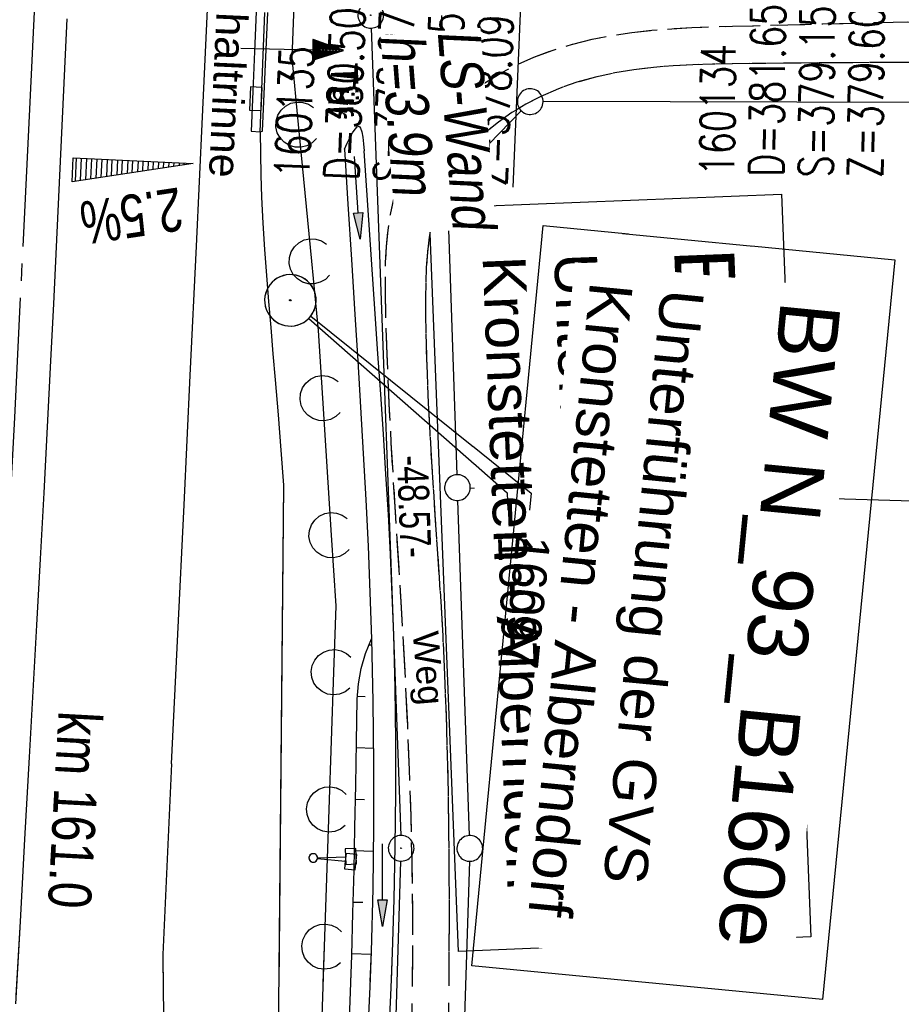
# Model space of a CAD drawing. Extents: x 510932 to 511602, y 463659 to 464636.
# Tile 76 of 81: x 511341 to 511393, y 464520 to 464577. Entities that reach past the tile are written whole.
import ezdxf
from ezdxf import colors
from ezdxf.entities.mleader import LeaderData, LeaderLine
from ezdxf.math import Vec2, Vec3

# ---------------------------------------------------------------- set-up
doc = ezdxf.new("R2010")
doc.units = 0
doc.header["$LTSCALE"] = 10
doc.header["$MEASUREMENT"] = 0
for name, pattern in [('ACHSE', [5.5, 4, -0.5, 0.5, -0.5]), ('AUSGEZOGEN', [0]), ('LT00', [0]), ('LT11', [0.3, 0.2, -0.1])]:
    doc.linetypes.add(name, pattern=pattern)
doc.layers.get('0').update_dxf_attribs({"linetype": 'LT00'})
for name, color, linetype in [('--EK_BW_TEXT_A', 20, 'LT00'), ('--EK_BW_TEXT_B', 20, 'LT00'), ('--EK_FBR', 1, 'LT00'), ('--EK_Schacht-Text', 5, 'LT00'), ('--EL_DFK_AB_L', 21, 'LT00'), ('--EL_DFK_AB_P', 7, 'LT00'), ('-AX-093', 35, 'ACHSE'), ('-QUE-20O', 11, 'LT00'), ('-ST-93-5', 250, 'LT00'), ('ABSTAND', 8, 'LT00'), ('DFK_AB_L', 21, 'LT00'), ('DFK_AB_P', 7, 'LT00'), ('DFK_GZPKT', 250, 'LT00'), ('DFK_KATASTER', 250, 'LT00'), ('DFK_NUTZUNG', 250, 'LT00'), ('FELDWEG_TEXT', 1, 'Continuous'), ('FESTPKT_TEXT_A', 211, 'LT00'), ('FESTPKT_TEXT_B', 211, 'LT00'), ('LS-WAND_TEXT', 11, 'Continuous'), ('PFEIL', 140, 'AUSGEZOGEN'), ('RINNE_TEXT', 11, 'Continuous'), ('TOR_TEXT_A', 11, 'Continuous'), ('TOR_TEXT_B', 11, 'Continuous'), ('V103_AFBR_BAB', 250, 'LT00'), ('V103_BOESCH', 250, 'LT00'), ('V103_BOSCHUNG', 250, 'LT00'), ('V103_ERDWEG', 250, 'LT11'), ('V103_GRABEN', 250, 'LT00'), ('V103_H_BORD', 8, 'LT00'), ('V103_LAERM', 11, 'LT00'), ('V103_LD_MARK', 250, 'LT00'), ('V103_PKT_AU', 211, 'LT00'), ('V103_RINNE', 182, 'LT00'), ('V103_SCHILD_K', 1, 'LT00'), ('V103_SINKK', 182, 'LT00'), ('V103_TOR', 10, 'LT00'), ('V104_AFBR_BAB', 250, 'LT00'), ('V104_BOESCH', 250, 'LT00'), ('V104_BOSCHUNG', 250, 'LT00'), ('V104_ERDWEG', 250, 'LT11'), ('V104_GRABEN', 250, 'LT00'), ('V104_H_BORD', 8, 'LT00'), ('V104_LAERM', 11, 'LT00'), ('V104_LD_MARK', 250, 'LT00'), ('V104_PKT_AU', 211, 'LT00'), ('V104_RINNE', 182, 'LT00'), ('V104_SCHILD_K', 1, 'LT00'), ('V104_SINKK', 182, 'LT00'), ('V104_TOR', 10, 'LT00')]:
    doc.layers.add(name, color=color, linetype=linetype)
doc.styles.add('Arial', font='ARIAL.TTF')
doc.styles.add('Arial Fett', font='txt', dxfattribs={"width": 0.8})
doc.styles.add('Beschrift', font='ARIAL.TTF')
doc.styles.add('schachtbeschriftung', font='romans.shx', dxfattribs={"width": 0.75, "height": 2})
doc.styles.get("Standard").update_dxf_attribs({"font": 'ARIAL.TTF'})

# ---------------------------------------------------------------- blocks, each defined once
blk = doc.blocks.new('SYMB7010')
at = {"color": 0, "linetype": 'ByBlock'}
for points in [[(-0.031408, 0.499213), (-0.093728, 0.49134), (-0.15457, 0.475719), (-0.212975, 0.452595), (-0.268021, 0.422333), (-0.31884, 0.385411), (-0.36463, 0.342411), (-0.40467, 0.29401), (-0.438329, 0.240973), (-0.465074, 0.184136), (-0.484486, 0.124395), (-0.496256, 0.062692), (-0.5002, 0)], [(0.5002, 0), (0.496256, 0.062692), (0.484485, 0.124395), (0.465074, 0.184136), (0.438329, 0.240973), (0.40467, 0.29401), (0.36463, 0.342411), (0.31884, 0.385411), (0.268021, 0.422333), (0.212975, 0.452595), (0.15457, 0.475719), (0.093728, 0.49134), (0.031408, 0.499213), (-0.031408, 0.499213)], [(-0.5002, 0), (-0.496256, -0.062692), (-0.484486, -0.124395), (-0.465075, -0.184136), (-0.438329, -0.240973), (-0.404671, -0.29401), (-0.36463, -0.342411), (-0.31884, -0.385411), (-0.268021, -0.422333), (-0.212975, -0.452595), (-0.154571, -0.475719), (-0.093728, -0.49134), (-0.031408, -0.499213), (0.031408, -0.499213)], [(0.031408, -0.499213), (0.093728, -0.491341), (0.15457, -0.475719), (0.212975, -0.452595), (0.268021, -0.422333), (0.31884, -0.385411), (0.36463, -0.342411), (0.404671, -0.294011), (0.438329, -0.240974), (0.465075, -0.184136), (0.484486, -0.124395), (0.496256, -0.062692), (0.500201, 0)]]:
    blk.add_lwpolyline(points, dxfattribs=at)
blk = doc.blocks.new('SYMB0003')
at = {"color": 0, "linetype": 'ByBlock'}
for p, q in [((-0.015712, 0), (0.010166, 0.012015)), ((0, -0.021257), (-0.015712, 0)), ((0.010166, 0.012015), (0, -0.021257))]:
    blk.add_line(p, q, dxfattribs=at)
for points in [[(-0.031395, 0.499013), (-0.093691, 0.491144), (-0.154509, 0.475528), (-0.21289, 0.452414), (-0.267913, 0.422164), (-0.318712, 0.385257), (-0.364484, 0.342274), (-0.404509, 0.293893), (-0.438154, 0.240877), (-0.464888, 0.184062), (-0.484292, 0.124345), (-0.496058, 0.062667), (-0.5, 0)], [(0.5, 0), (0.496057, 0.062667), (0.484292, 0.124345), (0.464888, 0.184062), (0.438153, 0.240877), (0.404509, 0.293893), (0.364484, 0.342274), (0.318712, 0.385257), (0.267913, 0.422164), (0.21289, 0.452414), (0.154509, 0.475528), (0.093691, 0.491144), (0.031395, 0.499013), (-0.031395, 0.499013)], [(-0.5, 0), (-0.496058, -0.062667), (-0.484292, -0.124345), (-0.464888, -0.184062), (-0.438154, -0.240877), (-0.404509, -0.293893), (-0.364485, -0.342274), (-0.318712, -0.385257), (-0.267914, -0.422164), (-0.21289, -0.452414), (-0.154509, -0.475529), (-0.093691, -0.491144), (-0.031395, -0.499014), (0.031395, -0.499014)], [(0.031395, -0.499014), (0.093691, -0.491144), (0.154509, -0.475529), (0.21289, -0.452414), (0.267914, -0.422164), (0.318712, -0.385257), (0.364485, -0.342274), (0.404509, -0.293893), (0.438154, -0.240877), (0.464889, -0.184062), (0.484292, -0.124345), (0.496058, -0.062667), (0.5, 0)]]:
    blk.add_lwpolyline(points, dxfattribs=at)
blk = doc.blocks.new('Ackerland3')
at = {"layer": 'DFK_NUTZUNG', "color": 0, "linetype": 'ByBlock'}
for p, q in [((-0.15, 2.662), (-0.15, 2.403)), ((-0.1, 2.362), (-0.1, 2.704)), ((-0.05, 2.724), (-0.05, 2.341)), ((0, 2.335), (0, 2.731)), ((0.05, 2.724), (0.05, 2.341)), ((0.1, 2.362), (0.1, 2.704)), ((0.15, 2.662), (0.15, 2.403)), ((0.2, 2.531), (0.2, 2.534)), ((-4, -1.137), (-4, -1.395)), ((-3.95, -1.437), (-3.95, -1.095)), ((-3.9, -1.075), (-3.9, -1.458)), ((-3.85, -1.464), (-3.85, -1.068)), ((-3.8, -1.075), (-3.8, -1.458)), ((-3.75, -1.437), (-3.75, -1.095)), ((-3.7, -1.137), (-3.7, -1.395)), ((3.7, -1.137), (3.7, -1.395)), ((3.75, -1.437), (3.75, -1.095)), ((3.8, -1.075), (3.8, -1.458)), ((3.85, -1.464), (3.85, -1.068)), ((3.9, -1.075), (3.9, -1.458)), ((3.95, -1.437), (3.95, -1.095)), ((4, -1.137), (4, -1.395)), ((-3.65, -1.268), (-3.65, -1.265)), ((4.05, -1.268), (4.05, -1.265))]:
    blk.add_line(p, q, dxfattribs=at)
for points in [[(0.2, 2.533), (0.18, 2.619), (0.125, 2.689), (0.045, 2.728), (-0.044, 2.728), (-0.125, 2.689), (-0.18, 2.619), (-0.2, 2.533), (-0.18, 2.446), (-0.125, 2.376), (-0.044, 2.338), (0.045, 2.338), (0.125, 2.376), (0.18, 2.446), (0.2, 2.533)], [(-3.65, -1.266), (-3.67, -1.18), (-3.725, -1.11), (-3.805, -1.071), (-3.894, -1.071), (-3.975, -1.11), (-4.03, -1.18), (-4.05, -1.266)], [(4.05, -1.266), (4.03, -1.18), (3.975, -1.11), (3.895, -1.071), (3.806, -1.071), (3.725, -1.11), (3.67, -1.18), (3.65, -1.266)], [(-4.05, -1.266), (-4.03, -1.353), (-3.975, -1.423), (-3.894, -1.461), (-3.805, -1.461), (-3.725, -1.423), (-3.67, -1.353), (-3.65, -1.266)], [(3.65, -1.266), (3.67, -1.353), (3.725, -1.423), (3.806, -1.461), (3.895, -1.461), (3.975, -1.423), (4.03, -1.353), (4.05, -1.266)]]:
    blk.add_lwpolyline(points, dxfattribs=at)
blk = doc.blocks.new('Pfreil3')
at = {"layer": 'PFEIL'}
blk.add_hatch(color=256, dxfattribs=at).paths.add_polyline_path([(-1.549, 0.273), (-1.549, -0.273), (0, 0)])
for p, q in [((-1.549, 0), (-4.831, 0)), ((-1.549, -0.273), (-1.549, 0.273)), ((-1.549, 0.273), (0, 0)), ((0, 0), (-1.549, -0.273))]:
    blk.add_line(p, q, dxfattribs=at)
blk = doc.blocks.new('SYMB1263')
at = {"color": 0, "linetype": 'ByBlock'}
for p, q in [((0.014231, 0.098982), (-0.014231, 0.098982)), ((-0.014231, -0.098982), (0.014232, -0.098982))]:
    blk.add_line(p, q, dxfattribs=at)
for points in [[(0, 0.1), (0, 0.75), (0.18, 0.75), (0.18, 1), (-0.18, 1), (-0.18, 0.75), (0, 0.75)], [(-0.014231, 0.098982), (-0.041542, 0.090963), (-0.065486, 0.075575), (-0.084125, 0.054064), (-0.095949, 0.028173), (-0.1, 0)], [(-0.1, 0), (-0.095949, -0.028173), (-0.084125, -0.054064), (-0.065486, -0.075575), (-0.041541, -0.090963), (-0.014231, -0.098982)], [(0.1, 0), (0.095949, 0.028173), (0.084125, 0.054064), (0.065486, 0.075575), (0.041541, 0.090963), (0.014231, 0.098982)], [(0.014232, -0.098982), (0.041542, -0.090963), (0.065486, -0.075575), (0.084125, -0.054064), (0.095949, -0.028173), (0.1, 0)]]:
    blk.add_lwpolyline(points, dxfattribs=at)
blk = doc.blocks.new('SYMB0070')
at = {"color": 0, "linetype": 'ByBlock'}
for p, q in [((0.5, 0), (0.2, 0.1)), ((0.2, 0.1), (0.2, 0)), ((-0.5, 0), (0.2, 0)), ((0.468, 0), (0.21, 0.086)), ((0.21, 0.086), (0.21, -0.086)), ((0.21, -0.086), (0.468, 0)), ((0.22, -0.072), (0.437, 0)), ((0.23, -0.058), (0.405, 0)), ((0.24, -0.045), (0.374, 0)), ((0.342, 0), (0.25, 0.031)), ((0.25, 0.031), (0.25, -0.031)), ((0.25, -0.031), (0.342, 0)), ((0.26, -0.017), (0.31, 0)), ((0.27, -0.003), (0.279, 0))]:
    blk.add_line(p, q, dxfattribs=at)
for points in [[(0.2, 0), (0.2, -0.1), (0.5, 0)], [(0.437, 0), (0.22, 0.072), (0.22, -0.072)], [(0.405, 0), (0.23, 0.058), (0.23, -0.058)], [(0.374, 0), (0.24, 0.045), (0.24, -0.045)], [(0.31, 0), (0.26, 0.017), (0.26, -0.017)], [(0.279, 0), (0.27, 0.003), (0.27, -0.003)]]:
    blk.add_lwpolyline(points, dxfattribs=at)
blk = doc.blocks.new('SYMB7122')
at = {"color": 0, "linetype": 'ByBlock'}
for points in [[(-0.109975, -0.002365), (-0.106745, 0.026562), (-0.096041, 0.053629), (-0.078613, 0.076941), (-0.055681, 0.094866), (-0.028851, 0.106149), (0, 0.11)], [(0, 0.11), (0.028851, 0.106149), (0.055681, 0.094866), (0.078613, 0.076941), (0.096041, 0.053629), (0.106745, 0.026562), (0.109975, -0.002365)], [(-0.075234, -0.080249), (-0.093647, -0.057708), (-0.105504, -0.031126), (-0.109975, -0.002365)], [(0.109975, -0.002365), (0.105504, -0.031126), (0.093647, -0.057708), (0.075234, -0.080249)]]:
    blk.add_lwpolyline(points, dxfattribs=at)
blk = doc.blocks.new('SYMB0652')
at = {"color": 0, "linetype": 'ByBlock'}
blk.add_lwpolyline([(-0.15, -0.075), (0.15, -0.075), (0.15, 0.075), (-0.15, 0.075), (-0.15, -0.075)], dxfattribs=at)
blk = doc.blocks.new('_None')

msp = doc.modelspace()

# ---------------------------------------------------------------- linework, layer by layer
at = {"layer": '--EK_FBR'}
for points in [[(511344.159, 464577.37), (511343.998, 464574.048), (511343.841, 464570.725), (511343.685, 464567.403), (511343.529, 464564.08), (511343.371, 464560.758), (511343.208, 464557.436), (511343.012, 464553.586), (511342.81, 464549.737), (511342.602, 464545.888), (511342.39, 464542.039), (511342.176, 464538.19), (511341.961, 464534.341), (511341.694, 464529.551), (511341.426, 464524.761), (511341.157, 464519.972)], [(511344.159, 464577.37), (511343.998, 464574.048), (511343.841, 464570.725), (511343.685, 464567.403), (511343.529, 464564.08), (511343.371, 464560.758), (511343.208, 464557.436), (511343.012, 464553.586), (511342.81, 464549.737), (511342.602, 464545.888), (511342.39, 464542.039), (511342.176, 464538.19), (511341.961, 464534.341), (511341.694, 464529.551), (511341.426, 464524.762), (511341.185, 464520.458)], [(511355.418, 464570.783), (511355.44, 464569.514), (511355.468, 464568.244), (511355.509, 464566.976), (511355.58, 464565.453), (511355.673, 464563.931), (511355.783, 464562.41), (511355.906, 464560.89), (511356.036, 464559.37), (511356.169, 464557.85), (511356.3, 464556.33), (511356.467, 464554.283), (511356.627, 464552.236), (511356.782, 464550.189), (511356.501, 464521.065)], [(511355.418, 464570.783), (511355.44, 464569.514), (511355.468, 464568.244), (511355.509, 464566.976), (511355.58, 464565.453), (511355.673, 464563.931), (511355.783, 464562.41), (511355.906, 464560.89), (511356.036, 464559.37), (511356.169, 464557.85), (511356.3, 464556.33), (511356.467, 464554.283), (511356.627, 464552.236), (511356.782, 464550.189), (511356.393, 464509.863)]]:
    msp.add_lwpolyline(points, dxfattribs=at)
at = {"layer": '-AX-093', "ltscale": 0.2}
msp.add_lwpolyline([(511343.462, 464604.825), (511342.819, 464590.049), (511341.984, 464572.091), (511341.097, 464554.135), (511340.159, 464536.182), (511339.171, 464518.231), (511338.137, 464500.283), (511337.057, 464482.338), (511335.933, 464464.395), (511334.767, 464446.455), (511334.74, 464446.057), (511333.03, 464420.829), (511331.24, 464395.607), (511329.371, 464370.391), (511327.422, 464345.181), (511325.393, 464319.977), (511323.284, 464294.779)], dxfattribs=at)
at = {"layer": '-QUE-20O'}
for p, q in [((511344.708, 464569.257), (511344.642, 464567.894)), ((511344.945, 464567.94), (511345.007, 464569.243)), ((511345.307, 464569.229), (511345.247, 464567.985)), ((511345.55, 464568.031), (511345.607, 464569.214)), ((511345.906, 464569.199), (511345.852, 464568.077)), ((511346.155, 464568.122), (511346.206, 464569.185)), ((511346.506, 464569.171), (511346.458, 464568.168)), ((511346.76, 464568.213), (511346.805, 464569.157)), ((511347.105, 464569.142), (511347.063, 464568.259)), ((511347.365, 464568.304), (511347.405, 464569.127)), ((511347.704, 464569.113), (511347.668, 464568.35)), ((511347.97, 464568.395), (511348.004, 464569.099)), ((511348.304, 464569.084), (511348.273, 464568.441)), ((511348.575, 464568.486), (511348.603, 464569.07)), ((511348.903, 464569.056), (511348.878, 464568.532)), ((511349.18, 464568.577), (511349.202, 464569.041)), ((511349.502, 464569.027), (511349.483, 464568.623)), ((511349.785, 464568.669), (511349.802, 464569.013)), ((511350.101, 464568.998), (511350.088, 464568.714)), ((511350.39, 464568.759), (511350.401, 464568.984)), ((511350.701, 464568.969), (511350.693, 464568.805)), ((511350.996, 464568.851), (511351.001, 464568.955)), ((511351.3, 464568.941), (511351.298, 464568.896))]:
    msp.add_line(p, q, dxfattribs=at)
msp.add_lwpolyline([(511344.461, 464567.867), (511344.528, 464569.265), (511351.52, 464568.93), (511344.461, 464567.867)], dxfattribs=at)
at = {"layer": 'DFK_AB_L'}
for p, q in [((511361.898, 464576.82), (511363.613, 464529.779)), ((511359.753, 464402.219), (511363.617, 464528.28))]:
    msp.add_line(p, q, dxfattribs=at)
at = {"layer": 'DFK_KATASTER'}
for p, q in [((511365.99, 464577.56), (511366.305, 464568.31)), ((511450.02, 464572.352), (511371.91, 464572.538)), ((511370.638, 464572.002), (511366.853, 464568.099)), ((511366.895, 464550.8), (511366.355, 464566.81)), ((511367.67, 464550.028), (511494.73, 464546.332)), ((511367.615, 464529.77), (511366.946, 464549.301)), ((511367.617, 464528.27), (511366.163, 464480.919))]:
    msp.add_line(p, q, dxfattribs=at)
at = {"layer": 'V103_AFBR_BAB', "color": 2}
msp.add_lwpolyline([(511344.159, 464577.37), (511343.998, 464574.048), (511343.841, 464570.725), (511343.685, 464567.403), (511343.529, 464564.08), (511343.371, 464560.758), (511343.208, 464557.436), (511343.012, 464553.586), (511342.81, 464549.737), (511342.602, 464545.888), (511342.39, 464542.039), (511342.176, 464538.19), (511341.961, 464534.341), (511341.694, 464529.551), (511341.426, 464524.762), (511341.185, 464520.458)], dxfattribs=at)
at = {"layer": 'V103_AFBR_BAB'}
msp.add_lwpolyline([(511355.418, 464570.783), (511355.44, 464569.514), (511355.468, 464568.244), (511355.509, 464566.976), (511355.58, 464565.453), (511355.673, 464563.931), (511355.783, 464562.41), (511355.906, 464560.89), (511356.036, 464559.37), (511356.169, 464557.85), (511356.3, 464556.33), (511356.467, 464554.283), (511356.627, 464552.236), (511356.782, 464550.189), (511356.501, 464521.065)], dxfattribs=at)
at = {"layer": 'V103_BOESCH'}
msp.add_lwpolyline([(511360.706, 464521.231), (511360.759, 464522.778), (511360.832, 464525.266), (511360.894, 464527.754), (511360.947, 464530.243), (511360.994, 464532.732), (511361.036, 464535.222), (511361.076, 464537.711), (511361.149, 464538.618), (511361.314, 464539.512), (511361.569, 464540.385), (511361.911, 464541.228)], dxfattribs=at)
at = {"layer": 'V103_BOSCHUNG'}
for p, q in [((511361.759, 464540.882), (511361.92, 464540.888)), ((511361.084, 464537.886), (511361.537, 464537.881)), ((511361.031, 464534.894), (511362.03, 464534.865)), ((511360.979, 464531.891), (511361.509, 464531.879)), ((511360.919, 464528.892), (511362.016, 464528.867)), ((511360.848, 464525.893), (511361.406, 464525.88)), ((511360.763, 464522.898), (511361.876, 464522.865))]:
    msp.add_line(p, q, dxfattribs=at)
at = {"layer": 'V103_GRABEN'}
for points in [[(511360.329, 464569.765), (511360.494, 464570.11), (511360.656, 464570.434), (511360.809, 464570.717), (511360.951, 464570.936), (511361.077, 464571.072), (511361.184, 464571.103), (511361.276, 464571), (511361.346, 464570.775), (511361.398, 464570.458), (511361.439, 464570.08), (511361.474, 464569.671)], [(511360.329, 464569.765), (511360.535, 464566.554), (511360.74, 464563.343), (511360.944, 464560.131), (511361.113, 464557.432), (511361.277, 464554.733), (511361.433, 464552.033), (511361.578, 464549.333), (511361.708, 464546.632), (511361.82, 464543.931), (511361.911, 464541.228), (511361.996, 464537.588), (511362.037, 464533.946), (511362.032, 464530.305), (511361.98, 464526.664), (511361.882, 464523.024), (511361.817, 464521.275)], [(511363.07, 464521.324), (511363.134, 464522.962), (511363.231, 464526.045), (511363.297, 464529.13), (511363.329, 464532.214), (511363.327, 464535.299), (511363.287, 464538.383), (511363.209, 464541.466), (511363.123, 464543.807), (511363.016, 464546.147), (511362.893, 464548.486), (511362.755, 464550.825), (511362.606, 464553.163), (511362.449, 464555.501), (511362.288, 464557.839), (511362.125, 464560.176), (511361.906, 464563.341), (511361.69, 464566.506), (511361.474, 464569.671)]]:
    msp.add_lwpolyline(points, dxfattribs=at)
at = {"layer": 'V103_H_BORD'}
msp.add_lwpolyline([(511355.418, 464570.783), (511355.551, 464570.816), (511355.873, 464577.723)], dxfattribs=at)
at = {"layer": 'V103_LAERM'}
for p, q in [((511358.424, 464563.233), (511357.657, 464571.196)), ((511359.584, 464547.276), (511359.068, 464555.26)), ((511359.445, 464531.292), (511359.718, 464539.287)), ((511359.172, 464523.297), (511359.445, 464531.292)), ((511359.1, 464521.167), (511359.172, 464523.297))]:
    msp.add_line(p, q, dxfattribs=at)
for points in [[(511357.657, 464571.196), (511357.281, 464575.091), (511357.448, 464579.174)], [(511359.068, 464555.26), (511358.814, 464559.195), (511358.424, 464563.233)], [(511359.718, 464539.287), (511359.851, 464543.156), (511359.584, 464547.276)]]:
    msp.add_lwpolyline(points, dxfattribs=at)
at = {"layer": 'V103_LD_MARK'}
for points in [[(511350.258, 464533.96), (511350.623, 464541.499), (511350.986, 464549.038), (511351.348, 464556.578), (511351.706, 464564.117), (511352.06, 464571.656), (511352.408, 464579.196), (511352.75, 464586.736), (511353.085, 464594.276), (511353.411, 464601.817), (511353.496, 464603.859)], [(511350.258, 464533.96), (511349.744, 464522.845), (511349.774, 464520.798)]]:
    msp.add_lwpolyline(points, dxfattribs=at)
at = {"layer": 'V103_RINNE'}
msp.add_line((511355.418, 464570.783), (511355.693, 464577.725), dxfattribs=at)
at = {"layer": 'V103_RINNE', "flags": 128}
msp.add_lwpolyline([(511356.325, 464603.587), (511356.301, 464603.116), (511356.204, 464601.2), (511356.109, 464599.284), (511356.022, 464597.368), (511355.941, 464595.392), (511355.867, 464593.416), (511355.795, 464591.44), (511355.722, 464589.464), (511355.644, 464587.488), (511355.56, 464585.546), (511355.469, 464583.603), (511355.376, 464581.661), (511355.282, 464579.719), (511355.191, 464577.777), (511355.088, 464575.455), (511354.991, 464573.132), (511354.896, 464570.809), (511355.418, 464570.783)], dxfattribs=at)
at = {"layer": 'V104_AFBR_BAB'}
for points in [[(511344.159, 464577.37), (511343.998, 464574.048), (511343.841, 464570.725), (511343.685, 464567.403), (511343.529, 464564.08), (511343.371, 464560.758), (511343.208, 464557.436), (511343.012, 464553.586), (511342.81, 464549.737), (511342.602, 464545.888), (511342.39, 464542.039), (511342.176, 464538.19), (511341.961, 464534.341), (511341.694, 464529.551), (511341.426, 464524.761), (511341.157, 464519.972)], [(511355.418, 464570.783), (511355.44, 464569.514), (511355.468, 464568.244), (511355.509, 464566.976), (511355.58, 464565.453), (511355.673, 464563.931), (511355.783, 464562.41), (511355.906, 464560.89), (511356.036, 464559.37), (511356.169, 464557.85), (511356.3, 464556.33), (511356.467, 464554.283), (511356.627, 464552.236), (511356.782, 464550.189), (511356.393, 464509.863)]]:
    msp.add_lwpolyline(points, dxfattribs=at)
at = {"layer": 'V104_BOESCH'}
msp.add_lwpolyline([(511360.564, 464517.5), (511360.668, 464520.139), (511360.759, 464522.778), (511360.832, 464525.266), (511360.894, 464527.754), (511360.947, 464530.243), (511360.994, 464532.732), (511361.036, 464535.222), (511361.076, 464537.711), (511361.149, 464538.618), (511361.314, 464539.512), (511361.569, 464540.385), (511361.911, 464541.228)], dxfattribs=at)
at = {"layer": 'V104_BOSCHUNG'}
for p, q in [((511361.759, 464540.882), (511361.92, 464540.888)), ((511361.084, 464537.886), (511361.537, 464537.881)), ((511361.031, 464534.894), (511362.03, 464534.865)), ((511360.979, 464531.891), (511361.509, 464531.879)), ((511360.919, 464528.892), (511362.016, 464528.867)), ((511360.848, 464525.893), (511361.406, 464525.88)), ((511360.763, 464522.898), (511361.876, 464522.865))]:
    msp.add_line(p, q, dxfattribs=at)
at = {"layer": 'V104_GRABEN'}
for points in [[(511360.329, 464569.765), (511360.494, 464570.11), (511360.656, 464570.434), (511360.809, 464570.717), (511360.951, 464570.936), (511361.077, 464571.072), (511361.184, 464571.103), (511361.276, 464571), (511361.346, 464570.775), (511361.398, 464570.458), (511361.439, 464570.08), (511361.474, 464569.671)], [(511360.329, 464569.765), (511360.535, 464566.554), (511360.74, 464563.343), (511360.944, 464560.131), (511361.113, 464557.432), (511361.277, 464554.733), (511361.433, 464552.033), (511361.577, 464549.333), (511361.708, 464546.632), (511361.82, 464543.931), (511361.911, 464541.228), (511361.996, 464537.588), (511362.037, 464533.946), (511362.032, 464530.305), (511361.98, 464526.664), (511361.882, 464523.024), (511361.806, 464520.965), (511361.717, 464518.907)], [(511362.962, 464518.817), (511363.053, 464520.889), (511363.134, 464522.962), (511363.231, 464526.045), (511363.297, 464529.13), (511363.329, 464532.214), (511363.327, 464535.299), (511363.287, 464538.383), (511363.209, 464541.466), (511363.123, 464543.807), (511363.016, 464546.147), (511362.893, 464548.486), (511362.755, 464550.825), (511362.606, 464553.163), (511362.449, 464555.501), (511362.288, 464557.839), (511362.125, 464560.176), (511361.906, 464563.341), (511361.69, 464566.506), (511361.474, 464569.671)]]:
    msp.add_lwpolyline(points, dxfattribs=at)
at = {"layer": 'V104_H_BORD'}
msp.add_lwpolyline([(511355.418, 464570.783), (511355.551, 464570.816), (511355.873, 464577.723)], dxfattribs=at)
at = {"layer": 'V104_LAERM'}
for p, q in [((511358.424, 464563.233), (511357.657, 464571.196)), ((511359.584, 464547.276), (511359.068, 464555.26)), ((511359.445, 464531.292), (511359.718, 464539.287)), ((511359.172, 464523.297), (511359.445, 464531.292)), ((511358.899, 464515.301), (511359.172, 464523.297))]:
    msp.add_line(p, q, dxfattribs=at)
for points in [[(511357.657, 464571.196), (511357.281, 464575.091), (511357.448, 464579.174)], [(511359.068, 464555.26), (511358.814, 464559.195), (511358.424, 464563.233)], [(511359.718, 464539.287), (511359.851, 464543.156), (511359.584, 464547.276)]]:
    msp.add_lwpolyline(points, dxfattribs=at)
at = {"layer": 'V104_LD_MARK'}
for points in [[(511350.258, 464533.96), (511350.623, 464541.499), (511350.986, 464549.038), (511351.347, 464556.578), (511351.706, 464564.117), (511352.06, 464571.656), (511352.408, 464579.196), (511352.75, 464586.736), (511353.085, 464594.276), (511353.411, 464601.817), (511353.496, 464603.859)], [(511350.258, 464533.96), (511349.744, 464522.845), (511349.776, 464520.658), (511349.81, 464518.471)]]:
    msp.add_lwpolyline(points, dxfattribs=at)
at = {"layer": 'V104_RINNE'}
msp.add_line((511355.418, 464570.783), (511355.693, 464577.725), dxfattribs=at)
at = {"layer": 'V104_RINNE', "flags": 128}
msp.add_lwpolyline([(511356.325, 464603.587), (511356.301, 464603.116), (511356.204, 464601.2), (511356.109, 464599.284), (511356.022, 464597.368), (511355.941, 464595.392), (511355.867, 464593.416), (511355.795, 464591.44), (511355.722, 464589.464), (511355.644, 464587.488), (511355.56, 464585.546), (511355.469, 464583.603), (511355.376, 464581.661), (511355.282, 464579.719), (511355.191, 464577.777), (511355.088, 464575.455), (511354.991, 464573.132), (511354.896, 464570.809), (511355.418, 464570.783)], dxfattribs=at)

# ---------------------------------------------------------------- block references
at = {"layer": '--EL_DFK_AB_P', "xscale": 1.500000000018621, "yscale": 1.5, "zscale": 1.5, "rotation": 264.7377099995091}
msp.add_blockref('SYMB0003', (511361.87, 464577.57), dxfattribs=at)
at = {"layer": 'DFK_AB_P', "xscale": 1.500000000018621, "yscale": 1.5, "zscale": 1.5, "rotation": 264.7377099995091}
for p in [(511361.87, 464577.57), (511363.64, 464529.03)]:
    msp.add_blockref('SYMB0003', p, dxfattribs=at)
at = {"layer": 'DFK_GZPKT', "xscale": 1.500000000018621, "yscale": 1.5, "zscale": 1.5, "rotation": 264.7377099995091}
for p in [(511371.16, 464572.54), (511366.33, 464567.56), (511366.92, 464550.049), (511367.64, 464529.02)]:
    msp.add_blockref('SYMB7010', p, dxfattribs=at)
at = {"layer": 'DFK_NUTZUNG', "rotation": 264.7376999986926}
msp.add_blockref('Ackerland3', (511379.899, 464534.529), dxfattribs=at)
at = {"layer": 'PFEIL'}
for p, rotation in [((511361.25, 464564.522), 273.9890738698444), ((511362.553, 464524.467), 270.0256148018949)]:
    msp.add_blockref('Pfreil3', p, dxfattribs=dict(at, rotation=rotation))
at = {"layer": 'V103_LAERM', "yscale": 12, "zscale": 12}
for p, xscale, rotation in [((511357.657, 464571.196), 11.99999999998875, 95.50615999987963), ((511358.424, 464563.233), 11.99999999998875, 95.50615999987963), ((511359.068, 464555.26), 12.00000000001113, 93.6966599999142), ((511359.584, 464547.276), 12.00000000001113, 93.6966599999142), ((511359.718, 464539.287), 12.00000000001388, 88.04505999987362), ((511359.445, 464531.292), 12.00000000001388, 88.04505999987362), ((511359.172, 464523.297), 12.00000000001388, 88.04505999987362)]:
    msp.add_blockref('SYMB7122', p, dxfattribs=dict(at, xscale=xscale, rotation=rotation))
at = {"layer": 'V103_PKT_AU', "xscale": 3.000000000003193, "yscale": 3, "zscale": 3, "rotation": 272.2662000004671}
msp.add_blockref('SYMB0003', (511357.184, 464560.959), dxfattribs=at)
at = {"layer": 'V103_SCHILD_K', "xscale": 2.499999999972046, "yscale": 2.5, "zscale": 2.5, "rotation": 272.2661999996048}
msp.add_blockref('SYMB1263', (511358.516, 464528.465), dxfattribs=at)
at = {"layer": 'V103_SINKK', "xscale": 4.499999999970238, "yscale": 4.5, "zscale": 4.5, "rotation": 267.6613776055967}
msp.add_blockref('SYMB0652', (511355.165, 464572.71), dxfattribs=at)
at = {"layer": 'V103_TOR', "xscale": 5.999999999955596, "yscale": 5.999999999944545, "zscale": 6, "rotation": 358.6052035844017}
msp.add_blockref('SYMB0070', (511357.288, 464575.589), dxfattribs=at)
at = {"layer": 'V104_LAERM', "yscale": 12, "zscale": 12}
for p, xscale, rotation in [((511357.657, 464571.196), 11.99999999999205, 95.50875999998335), ((511358.424, 464563.233), 11.99999999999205, 95.50875999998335), ((511359.068, 464555.26), 12.00000000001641, 93.69763000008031), ((511359.584, 464547.276), 12.00000000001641, 93.69763000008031), ((511359.718, 464539.287), 12.00000000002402, 88.0438800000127), ((511359.445, 464531.292), 12.00000000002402, 88.0438800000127), ((511359.172, 464523.297), 12.00000000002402, 88.0438800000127)]:
    msp.add_blockref('SYMB7122', p, dxfattribs=dict(at, xscale=xscale, rotation=rotation))
at = {"layer": 'V104_PKT_AU', "xscale": 2.999999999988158, "yscale": 3, "zscale": 3, "rotation": 264.4991999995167}
msp.add_blockref('SYMB0003', (511357.184, 464560.959), dxfattribs=at)
at = {"layer": 'V104_SCHILD_K', "xscale": 2.500000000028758, "yscale": 2.5, "zscale": 2.5, "rotation": 264.499199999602}
msp.add_blockref('SYMB1263', (511358.516, 464528.465), dxfattribs=at)
at = {"layer": 'V104_SINKK', "xscale": 4.499999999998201, "yscale": 4.5, "zscale": 4.5, "rotation": 267.7315376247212}
msp.add_blockref('SYMB0652', (511355.165, 464572.71), dxfattribs=at)
at = {"layer": 'V104_TOR', "xscale": 5.999999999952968, "yscale": 6.000000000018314, "zscale": 6, "rotation": 358.8887777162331}
msp.add_blockref('SYMB0070', (511357.288, 464575.589), dxfattribs=at)

# ---------------------------------------------------------------- texts
at = {"layer": '--EK_Schacht-Text', "style": 'schachtbeschriftung', "width": 0.75}
for s, rotation, p in [('Z=379.60(v.133)', 89.2964, (511391.678, 464568.072)), ('Z=378.25(v.134)', 87.67256, (511366.898, 464567.682)), ('%%UZ=378.09(v.136)', 87.67256, (511369.776, 464567.565)), ('D=380.50', 87.67256, (511361.143, 464567.916)), ('D=381.65', 89.2964, (511385.919, 464568.143)), ('S=379.15', 89.2964, (511388.799, 464568.108)), ('S=378.07', 87.67256, (511364.021, 464567.799)), ('160135', 87.67256, (511358.265, 464568.033)), ('160134', 89.2964, (511383.039, 464568.179))]:
    msp.add_text(s, height=2, rotation=rotation, dxfattribs=at).set_placement(p)
at = {"layer": '-QUE-20O', "style": 'Beschrift', "width": 0.75}
msp.add_text('2.5%', height=2.5, rotation=188.56467, dxfattribs=at).set_placement((511350.694, 464567.55))
at = {"layer": '-ST-93-5', "style": 'Arial Fett', "width": 0.8}
msp.add_text('km 161.0', height=2.5, rotation=-93.12086, dxfattribs=at).set_placement((511343.675, 464537.067))
at = {"layer": 'RINNE_TEXT', "insert": (511352.75, 464586.736), "char_height": 1.8, "attachment_point": 7, "rotation": 267.35669, "style": 'Arial'}
msp.add_mtext('Gußasphaltrinne', dxfattribs=at)
at = {"layer": 'TOR_TEXT_A', "insert": (511359.585, 464574.752), "char_height": 1.5, "attachment_point": 7, "rotation": 264.49921, "style": 'Beschrift'}
msp.add_mtext('Tür', dxfattribs=at)
at = {"layer": 'TOR_TEXT_B', "insert": (511359.585, 464574.752), "char_height": 1.5, "attachment_point": 7, "rotation": 272.26621, "style": 'Beschrift'}
msp.add_mtext('Tür', dxfattribs=at)

# ---------------------------------------------------------------- next in the draw order: texts
at = {"layer": '--EK_BW_TEXT_B', "insert": (511383.042, 464564.079), "char_height": 2, "width": 37.96772, "attachment_point": 1, "rotation": 272.26621, "style": 'Beschrift', "bg_fill": 3, "box_fill_scale": 1.5, "bg_fill_color": 256, "bg_fill_transparency": 0}
msp.add_mtext('{\\fArial|b0|i0|c238|p34;\\H1.7499x;BW N_93_B\\fArial|b0|i0|c0|p34;160e\\fArial|b0|i0|c238|p34;\\W0.8;\\P\\H0.3714x;\\W1;\\P\\fArial|b0|i0|c0|p34;\\H1.924x;Unterführung der GVS Kronstetten - Alberndorf}', dxfattribs=at)

# ---------------------------------------------------------------- next in the draw order: linework, layer by layer
at = {"layer": '--EK_BW_TEXT_B'}
msp.add_lwpolyline([(511385.811, 464567.142), (511387.523, 464523.866), (511366.979, 464523.022), (511365.265, 464566.329)], close=True, dxfattribs=at)
at = {"layer": '--EL_DFK_AB_L'}
for p, q in [((511361.898, 464576.82), (511363.613, 464529.779)), ((511359.753, 464402.219), (511363.617, 464528.28))]:
    msp.add_line(p, q, dxfattribs=at)

# ---------------------------------------------------------------- next in the draw order: block references
at = {"layer": '--EL_DFK_AB_P', "xscale": 1.500000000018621, "yscale": 1.5, "zscale": 1.5, "rotation": 264.7377099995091}
msp.add_blockref('SYMB0003', (511363.64, 464529.03), dxfattribs=at)

# ---------------------------------------------------------------- next in the draw order: texts
at = {"layer": 'ABSTAND', "width": 0.75}
msp.add_text(' -48.57-', height=1.8, rotation=-87.91216, dxfattribs=at).set_placement((511363.375, 464552.423))

# ---------------------------------------------------------------- next in the draw order: texts
at = {"layer": '--EK_BW_TEXT_A', "insert": (511389.256, 464560.661), "char_height": 2, "width": 37.96772, "attachment_point": 1, "rotation": 264.41197, "style": 'Beschrift', "bg_fill": 3, "box_fill_scale": 1.5, "bg_fill_color": 256, "bg_fill_transparency": 0}
msp.add_mtext('{\\fArial|b0|i0|c238|p34;\\H1.7499x;BW N_93_B\\fArial|b0|i0|c0|p34;160e\\fArial|b0|i0|c238|p34;\\W0.8;\\P\\H0.3714x;\\W1;\\P\\fArial|b0|i0|c0|p34;\\H1.924x;Unterführung der GVS Kronstetten - Alberndorf}', dxfattribs=at)

# ---------------------------------------------------------------- next in the draw order: linework, layer by layer
at = {"layer": '--EK_BW_TEXT_A'}
msp.add_lwpolyline([(511392.418, 464563.316), (511388.201, 464520.212), (511367.751, 464522.182), (511371.906, 464565.323)], close=True, dxfattribs=at)
at = {"layer": 'V103_ERDWEG', "flags": 128}
for points in [[(511364.304, 464521.373), (511364.317, 464522.926), (511364.312, 464525.593), (511364.276, 464528.262), (511364.214, 464530.929), (511364.128, 464533.593), (511364.019, 464536.251), (511363.891, 464538.901), (511363.746, 464541.542), (511363.636, 464543.393), (511363.521, 464545.24), (511363.403, 464547.086), (511363.287, 464548.935), (511363.174, 464550.789), (511363.066, 464552.651), (511362.967, 464554.524), (511362.879, 464556.409), (511362.805, 464558.31), (511362.747, 464560.231), (511362.726, 464561.2), (511362.72, 464562.17), (511362.736, 464563.136), (511362.784, 464564.095), (511362.874, 464565.04), (511363.014, 464565.968), (511363.213, 464566.873), (511363.481, 464567.752), (511363.826, 464568.601), (511364.286, 464569.465), (511364.835, 464570.286), (511365.465, 464571.064), (511366.166, 464571.796), (511366.929, 464572.48), (511367.747, 464573.115), (511368.609, 464573.698), (511369.508, 464574.229), (511370.433, 464574.705), (511371.377, 464575.124), (511372.498, 464575.543), (511373.629, 464575.888), (511374.771, 464576.169), (511375.922, 464576.392), (511377.081, 464576.564), (511378.246, 464576.694), (511379.416, 464576.788), (511380.589, 464576.854), (511381.765, 464576.9), (511382.942, 464576.933), (511384.119, 464576.961), (511386.172, 464577.011), (511388.222, 464577.065), (511390.268, 464577.119), (511392.312, 464577.17), (511394.354, 464577.213), (511396.394, 464577.248), (511398.435, 464577.269), (511400.475, 464577.274), (511402.782, 464577.257), (511405.09, 464577.219), (511407.4, 464577.162), (511409.709, 464577.09), (511412.019, 464577.007), (511414.33, 464576.916), (511416.641, 464576.82), (511418.952, 464576.723), (511421.263, 464576.628), (511423.574, 464576.539), (511426.023, 464576.453), (511428.471, 464576.374), (511430.919, 464576.301), (511433.367, 464576.231), (511435.814, 464576.161), (511438.262, 464576.088), (511440.71, 464576.012), (511443.157, 464575.928), (511445.986, 464575.819), (511448.814, 464575.696), (511451.641, 464575.555), (511454.467, 464575.394), (511457.291, 464575.21), (511460.113, 464575.002), (511462.933, 464574.764), (511465.75, 464574.497), (511467.883, 464574.273), (511470.014, 464574.033), (511472.144, 464573.779), (511474.273, 464573.514), (511476.4, 464573.242), (511476.67, 464573.206)], [(511476.78, 464570.437), (511476.34, 464570.5), (511474.159, 464570.805), (511471.976, 464571.101), (511469.792, 464571.386), (511467.607, 464571.656), (511465.419, 464571.908), (511462.657, 464572.197), (511459.892, 464572.456), (511457.124, 464572.688), (511454.354, 464572.896), (511451.582, 464573.082), (511448.809, 464573.248), (511446.035, 464573.4), (511443.261, 464573.538), (511439.954, 464573.688), (511436.648, 464573.826), (511433.341, 464573.953), (511430.033, 464574.07), (511426.723, 464574.18), (511423.412, 464574.285), (511420.14, 464574.384), (511416.867, 464574.477), (511413.594, 464574.563), (511410.322, 464574.64), (511407.054, 464574.705), (511403.79, 464574.757), (511400.53, 464574.793), (511398.193, 464574.809), (511395.857, 464574.816), (511393.518, 464574.816), (511391.176, 464574.81), (511388.826, 464574.798), (511386.466, 464574.781), (511384.094, 464574.761), (511382.941, 464574.748), (511381.787, 464574.727), (511380.634, 464574.689), (511379.485, 464574.627), (511378.342, 464574.531), (511377.207, 464574.395), (511376.083, 464574.211), (511374.972, 464573.969), (511373.877, 464573.663), (511372.8, 464573.284), (511371.743, 464572.824), (511370.906, 464572.388), (511370.093, 464571.896), (511369.314, 464571.351), (511368.579, 464570.754), (511367.898, 464570.107), (511367.281, 464569.414), (511366.737, 464568.675), (511366.276, 464567.894), (511365.924, 464567.121), (511365.645, 464566.316), (511365.432, 464565.485), (511365.277, 464564.632), (511365.17, 464563.76), (511365.104, 464562.875), (511365.069, 464561.982), (511365.058, 464561.083), (511365.062, 464560.186), (511365.093, 464558.429), (511365.146, 464556.688), (511365.219, 464554.962), (511365.307, 464553.248), (511365.407, 464551.544), (511365.516, 464549.848), (511365.63, 464548.158), (511365.744, 464546.47), (511365.856, 464544.785), (511365.963, 464543.099), (511366.059, 464541.409), (511366.17, 464539.113), (511366.258, 464536.808), (511366.326, 464534.497), (511366.375, 464532.181), (511366.408, 464529.861), (511366.426, 464527.538), (511366.431, 464525.216), (511366.425, 464522.894), (511366.414, 464521.457)]]:
    msp.add_lwpolyline(points, dxfattribs=at)
at = {"layer": 'V104_ERDWEG', "flags": 128}
for points in [[(511362.048, 464461.027), (511362.225, 464464.86), (511362.4, 464468.695), (511362.572, 464472.529), (511362.738, 464476.363), (511362.897, 464480.198), (511363.047, 464484.033), (511363.17, 464487.378), (511363.288, 464490.721), (511363.403, 464494.065), (511363.519, 464497.409), (511363.638, 464500.752), (511363.763, 464504.094), (511363.856, 464506.446), (511363.949, 464508.797), (511364.039, 464511.15), (511364.122, 464513.502), (511364.196, 464515.855), (511364.255, 464518.21), (511364.297, 464520.567), (511364.317, 464522.926), (511364.312, 464525.593), (511364.276, 464528.262), (511364.214, 464530.929), (511364.128, 464533.593), (511364.019, 464536.251), (511363.891, 464538.901), (511363.746, 464541.542), (511363.636, 464543.393), (511363.521, 464545.24), (511363.403, 464547.086), (511363.287, 464548.935), (511363.174, 464550.789), (511363.066, 464552.651), (511362.967, 464554.524), (511362.879, 464556.409), (511362.805, 464558.31), (511362.747, 464560.231), (511362.726, 464561.2), (511362.72, 464562.17), (511362.736, 464563.136), (511362.784, 464564.095), (511362.874, 464565.04), (511363.014, 464565.968), (511363.213, 464566.873), (511363.481, 464567.752), (511363.826, 464568.601), (511364.286, 464569.465), (511364.835, 464570.286), (511365.465, 464571.064), (511366.166, 464571.796), (511366.929, 464572.48), (511367.747, 464573.115), (511368.609, 464573.698), (511369.508, 464574.229), (511370.433, 464574.705), (511371.377, 464575.124), (511372.498, 464575.543), (511373.629, 464575.888), (511374.771, 464576.169), (511375.922, 464576.392), (511377.081, 464576.564), (511378.246, 464576.694), (511379.416, 464576.788), (511380.589, 464576.854), (511381.765, 464576.9), (511382.942, 464576.933), (511384.119, 464576.961), (511386.172, 464577.011), (511388.222, 464577.065), (511390.268, 464577.119), (511392.312, 464577.17), (511394.354, 464577.213), (511396.394, 464577.248), (511398.435, 464577.269), (511400.475, 464577.274), (511402.782, 464577.257), (511405.09, 464577.219), (511407.4, 464577.162), (511409.709, 464577.09), (511412.019, 464577.007), (511414.33, 464576.916), (511416.641, 464576.82), (511418.952, 464576.723), (511421.263, 464576.628), (511423.574, 464576.539), (511426.023, 464576.453), (511428.471, 464576.374), (511430.919, 464576.301), (511433.367, 464576.231), (511435.814, 464576.161), (511438.262, 464576.088), (511440.71, 464576.012), (511443.157, 464575.928), (511445.986, 464575.819), (511448.814, 464575.696), (511451.641, 464575.555), (511454.467, 464575.394), (511457.291, 464575.21), (511460.113, 464575.002), (511462.933, 464574.764), (511465.75, 464574.497), (511467.883, 464574.273), (511470.014, 464574.033), (511472.144, 464573.779), (511474.273, 464573.514), (511476.4, 464573.242), (511478.527, 464572.964), (511480.654, 464572.683)], [(511480.701, 464569.875), (511478.521, 464570.189), (511476.34, 464570.5), (511474.159, 464570.805), (511471.976, 464571.101), (511469.792, 464571.386), (511467.607, 464571.656), (511465.419, 464571.908), (511462.657, 464572.197), (511459.892, 464572.456), (511457.124, 464572.688), (511454.354, 464572.896), (511451.582, 464573.082), (511448.809, 464573.248), (511446.035, 464573.4), (511443.261, 464573.538), (511439.954, 464573.688), (511436.648, 464573.826), (511433.341, 464573.953), (511430.033, 464574.07), (511426.723, 464574.18), (511423.412, 464574.285), (511420.14, 464574.384), (511416.867, 464574.477), (511413.594, 464574.563), (511410.322, 464574.64), (511407.054, 464574.705), (511403.79, 464574.757), (511400.53, 464574.793), (511398.193, 464574.809), (511395.857, 464574.816), (511393.518, 464574.816), (511391.176, 464574.81), (511388.826, 464574.798), (511386.466, 464574.781), (511384.094, 464574.761), (511382.941, 464574.748), (511381.787, 464574.727), (511380.634, 464574.689), (511379.485, 464574.627), (511378.342, 464574.531), (511377.207, 464574.395), (511376.083, 464574.211), (511374.972, 464573.969), (511373.877, 464573.663), (511372.8, 464573.284), (511371.743, 464572.824), (511370.906, 464572.388), (511370.093, 464571.896), (511369.314, 464571.351), (511368.579, 464570.754), (511367.898, 464570.107), (511367.281, 464569.414), (511366.737, 464568.675), (511366.276, 464567.894), (511365.924, 464567.121), (511365.645, 464566.316), (511365.432, 464565.485), (511365.277, 464564.632), (511365.17, 464563.76), (511365.104, 464562.875), (511365.069, 464561.982), (511365.058, 464561.083), (511365.062, 464560.186), (511365.093, 464558.429), (511365.146, 464556.688), (511365.219, 464554.962), (511365.307, 464553.248), (511365.407, 464551.544), (511365.516, 464549.848), (511365.63, 464548.158), (511365.744, 464546.47), (511365.856, 464544.785), (511365.963, 464543.099), (511366.059, 464541.409), (511366.17, 464539.113), (511366.258, 464536.808), (511366.326, 464534.497), (511366.375, 464532.181), (511366.408, 464529.861), (511366.426, 464527.538), (511366.431, 464525.216), (511366.425, 464522.894), (511366.397, 464519.114), (511366.346, 464515.34), (511366.275, 464511.569), (511366.183, 464507.8), (511366.073, 464504.033), (511365.961, 464500.67), (511365.836, 464497.308), (511365.701, 464493.945), (511365.557, 464490.581), (511365.408, 464487.217), (511365.253, 464483.854), (511365.038, 464479.265), (511364.817, 464474.678), (511364.594, 464470.091), (511364.369, 464465.505), (511364.142, 464460.918)]]:
    msp.add_lwpolyline(points, dxfattribs=at)

# ---------------------------------------------------------------- next in the draw order: texts
at = {"layer": 'FELDWEG_TEXT', "insert": (511363.858, 464541.571), "char_height": 1.5, "attachment_point": 7, "rotation": 274.89263, "style": 'Beschrift'}
msp.add_mtext('Weg', dxfattribs=at)

# ---------------------------------------------------------------- next in the draw order: leaders
at = {"layer": 'FESTPKT_TEXT_A'}
ml = msp.add_multileader_mtext('Standard', dxfattribs=at)
ml.set_content('{\\H0.09x;\\P} 16097 \\~\\P{\\H0.09x;   }', color=256)
ml.set_leader_properties(color=256, linetype='ByLayer', lineweight=-1)
ml.set_arrow_properties(name='NONE')
ml.build(insert=Vec2(0, 0))
ml.multileader.update_dxf_attribs({"has_text_frame": 1, "text_left_attachment_type": 2, "text_right_attachment_type": 2, "dogleg_length": 1, "arrow_head_size": 0.18})
ctx = ml.context
ctx.base_point, ctx.char_height, ctx.arrow_head_size, ctx.landing_gap_size, ctx.plane_origin, ctx.plane_x_axis, ctx.plane_y_axis = Vec3(511371.126, 464548.729), 2, 0.18, 0.3, Vec3(511358.377, 464560.233), Vec3(-0.09586, -0.995395), Vec3(0.995395, -0.09586)
ctx.left_attachment, ctx.right_attachment, ctx.text_align_type = 2, 2, 1
notes = []
notes.append((ctx, [(0, (1, 1, 0), (511371.222, 464549.724), (-0.09586, -0.995395), 1, [(0, [(511358.368, 464560.038)], 0, [])])]))
ctx.mtext.insert, ctx.mtext.text_direction, ctx.mtext.rotation, ctx.mtext.width, ctx.mtext.alignment, ctx.mtext.line_spacing_factor, ctx.mtext.flow_direction = Vec3(511372.22, 464543.639), Vec3(-0.09586, -0.995395), 4.616382, 10.82277, 2, 0.7, 5
at = {"layer": 'FESTPKT_TEXT_B'}
ml = msp.add_multileader_mtext('Standard', dxfattribs=at)
ml.set_content('{\\H0.09x;\\P\\H11.111x; 16097 \\~\\P\\H0.09x;   }', color=256)
ml.set_leader_properties(color=256, linetype='ByLayer', lineweight=-1)
ml.set_arrow_properties(name='NONE')
ml.build(insert=Vec2(0, 0))
ml.multileader.update_dxf_attribs({"has_text_frame": 1, "text_left_attachment_type": 2, "text_right_attachment_type": 2, "dogleg_length": 1, "arrow_head_size": 0.18})
ctx = ml.context
ctx.base_point, ctx.char_height, ctx.arrow_head_size, ctx.landing_gap_size, ctx.plane_origin, ctx.plane_x_axis, ctx.plane_y_axis = Vec3(511369.852, 464548.737), 2, 0.18, 0.3, Vec3(511357.12, 464560.957), Vec3(0.039542, -0.999218), Vec3(0.999218, 0.039542)
ctx.left_attachment, ctx.right_attachment, ctx.text_align_type = 2, 2, 1
notes.append((ctx, [(0, (1, 1, 0), (511369.812, 464549.736), (0.039542, -0.999218), 1, [(0, [(511358.253, 464559.907)], 0, [])])]))
ctx.mtext.insert, ctx.mtext.text_direction, ctx.mtext.rotation, ctx.mtext.alignment, ctx.mtext.line_spacing_factor, ctx.mtext.flow_direction = Vec3(511371.623, 464543.841), Vec3(0.039542, -0.999218), 4.751942, 2, 0.7, 5
for ctx, leaders in notes:
    for number, flags, end, landing, length, lines in leaders:
        leader = LeaderData()
        leader.index, (leader.has_last_leader_line, leader.has_dogleg_vector, leader.attachment_direction) = number, flags
        leader.last_leader_point, leader.dogleg_vector, leader.dogleg_length = Vec3(end), Vec3(landing), length
        for number, points, colour, breaks in lines:
            line = LeaderLine()
            line.index, line.vertices, line.color, line.breaks = number, Vec3.list(points), colors.encode_raw_color(colour), breaks
            leader.lines.append(line)
        ctx.leaders.append(leader)

# ---------------------------------------------------------------- next in the draw order: texts
at = {"layer": 'LS-WAND_TEXT', "insert": (511362.404, 464576.391), "char_height": 2.5, "attachment_point": 7, "rotation": 274.39356, "line_spacing_factor": 0.8, "style": 'Beschrift', "bg_fill": 3, "box_fill_scale": 1, "bg_fill_color": 256, "bg_fill_transparency": 7190816}
msp.add_mtext('{\\Q7;\\W0.8;LS-Wand\\Ph=3.9m}', dxfattribs=at)

doc.saveas('drawing.dxf')
